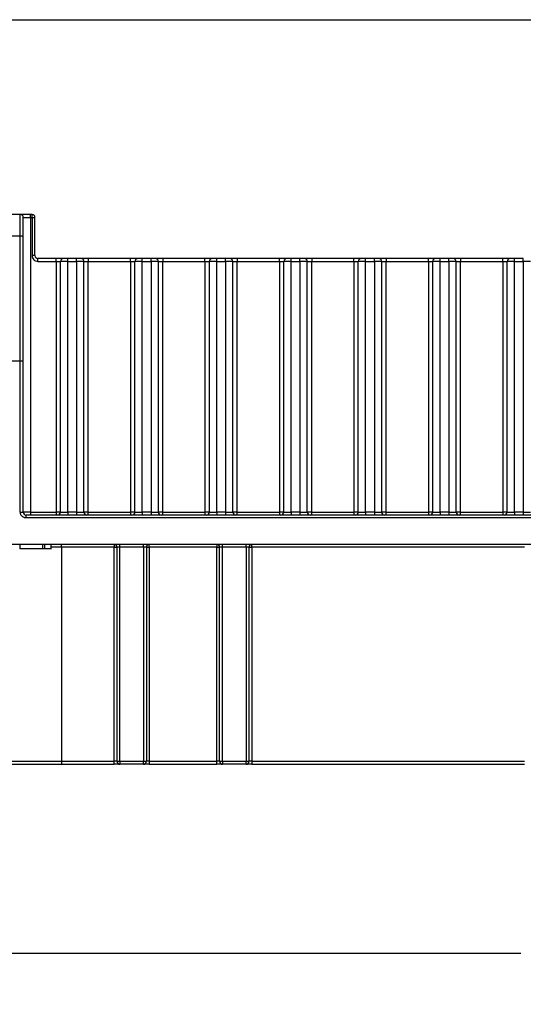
# Model space of a CAD drawing. Header units: millimetres. Extents: x 6 to 273, y 6 to 210.
# Tile 6 of 13: x 58 to 92, y 142 to 210. Entities that reach past the tile are written whole.
import ezdxf

# ---------------------------------------------------------------- set-up
doc = ezdxf.new("R2010")
doc.units = ezdxf.units.MM
doc.linetypes.add('SLD-Solid', pattern=[0])
doc.layers.add('DIMENSIONS', color=140, linetype='SLD-Solid', lineweight=25)
doc.layers.add('TEXT', color=140, linetype='SLD-Solid', lineweight=25)
doc.styles.add('SLDTEXTSTYLE0', font='TXT', dxfattribs={"width": 0.7})
doc.dimstyles.new('SLDDIMSTYLE0', dxfattribs={"dimtxt": 2.158008, "dimasz": 3.302, "dimexe": 0, "dimexo": 0.0625, "dimgap": 0.539502, "dimtad": 0, "dimtih": 1, "dimtoh": 1, "dimrnd": 1e-09, "dimzin": 4, "dimdsep": 46, "dimtxsty": 'SLDTEXTSTYLE0', "dimsah": 1, "dimcen": 0.09, "dimadec": 0, "dimazin": 1, "dimtfac": 1, "dimtofl": 0, "dimtmove": 0, "dimatfit": 3, "dimfxl": 0, "dimfrac": 2, "dimtolj": 1, "dimtzin": 12, "dimarcsym": 0})

# ---------------------------------------------------------------- blocks, each defined once
blk = doc.blocks.new('_D_6')
at = {"layer": 'DIMENSIONS'}
for p, q in [((41.665, 174.991), (41.665, 142.69)), ((152.665, 174.991), (152.665, 142.69)), ((41.665, 145.865), (92.21, 145.865)), ((95.135, 145.865), (94.41, 145.865)), ((94.41, 145.865), (94.41, 142.435)), ((101.547, 145.865), (102.272, 145.865)), ((102.272, 145.865), (102.272, 142.435)), ((152.665, 145.865), (104.472, 145.865)), ((94.41, 142.435), (95.135, 142.435)), ((102.272, 142.435), (101.547, 142.435))]:
    blk.add_line(p, q, dxfattribs=at)
for points in [[(41.665, 145.865), (44.967, 145.357), (44.967, 146.373)], [(152.665, 145.865), (149.363, 146.373), (149.363, 145.357)]]:
    blk.add_solid(points, dxfattribs=at)
at = {"layer": 'DIMENSIONS', "char_height": 2.1167, "attachment_point": 1, "style": 'SLDTEXTSTYLE0'}
for s, insert in [('111.0', (94.237, 149.077)), ('4.37', (95.135, 145.164))]:
    blk.add_mtext(s, dxfattribs=dict(at, insert=insert))

msp = doc.modelspace()

# ---------------------------------------------------------------- linework, layer by layer
for p, q in [((58.065, 196.261), (55.965, 196.261)), ((58.065, 194.778), (58.065, 196.261)), ((58.765, 196.061), (58.765, 196.261)), ((58.865, 196.261), (58.765, 196.261)), ((58.865, 196.061), (58.865, 196.261)), ((58.265, 196.061), (58.765, 196.061)), ((58.765, 196.061), (58.765, 175.961)), ((58.765, 196.061), (58.865, 196.061)), ((58.865, 196.061), (58.865, 193.461)), ((58.865, 196.061), (59.065, 196.061)), ((59.065, 193.461), (59.065, 196.061)), ((58.065, 194.778), (55.965, 194.778)), ((58.065, 186.261), (58.065, 194.778)), ((58.265, 186.234), (58.265, 194.726)), ((59.065, 193.461), (58.865, 193.461)), ((59.265, 193.061), (59.265, 193.261)), ((60.505, 193.261), (59.265, 193.261)), ((59.265, 193.061), (60.505, 193.061)), ((60.505, 193.061), (60.505, 193.261)), ((60.505, 193.061), (60.805, 193.061)), ((60.505, 193.061), (60.505, 175.961)), ((61.305, 193.061), (60.805, 193.061)), ((60.805, 175.961), (60.805, 193.061)), ((61.305, 193.061), (61.305, 193.261)), ((61.905, 193.261), (61.305, 193.261)), ((61.305, 175.961), (61.305, 193.061)), ((61.305, 193.061), (61.905, 193.061)), ((61.905, 193.061), (61.905, 193.261)), ((62.405, 193.061), (61.905, 193.061)), ((61.905, 193.061), (61.905, 175.961)), ((62.405, 175.961), (62.405, 193.061)), ((62.405, 193.061), (62.705, 193.061)), ((62.705, 193.261), (62.705, 193.061)), ((65.585, 193.261), (62.705, 193.261)), ((62.705, 175.961), (62.705, 193.061)), ((62.705, 193.061), (65.585, 193.061)), ((65.585, 193.061), (65.585, 193.261)), ((65.585, 193.061), (65.885, 193.061)), ((65.585, 193.061), (65.585, 175.961)), ((66.385, 193.061), (65.885, 193.061)), ((65.885, 175.961), (65.885, 193.061)), ((66.385, 193.061), (66.385, 193.261)), ((66.985, 193.261), (66.385, 193.261)), ((66.385, 175.961), (66.385, 193.061)), ((66.385, 193.061), (66.985, 193.061)), ((66.985, 193.061), (66.985, 193.261)), ((67.485, 193.061), (66.985, 193.061)), ((66.985, 193.061), (66.985, 175.961)), ((67.485, 175.961), (67.485, 193.061)), ((67.485, 193.061), (67.785, 193.061)), ((67.785, 193.261), (67.785, 193.061)), ((70.665, 193.261), (67.785, 193.261)), ((67.785, 175.961), (67.785, 193.061)), ((67.785, 193.061), (70.665, 193.061)), ((70.665, 193.061), (70.665, 193.261)), ((70.665, 193.061), (70.965, 193.061)), ((70.665, 193.061), (70.665, 175.961)), ((71.465, 193.061), (70.965, 193.061)), ((70.965, 175.961), (70.965, 193.061)), ((71.465, 193.061), (71.465, 193.261)), ((72.065, 193.261), (71.465, 193.261)), ((71.465, 175.961), (71.465, 193.061)), ((71.465, 193.061), (72.065, 193.061)), ((72.065, 193.061), (72.065, 193.261)), ((72.565, 193.061), (72.065, 193.061)), ((72.065, 193.061), (72.065, 175.961)), ((72.565, 175.961), (72.565, 193.061)), ((72.565, 193.061), (72.865, 193.061)), ((72.865, 193.261), (72.865, 193.061)), ((75.745, 193.261), (72.865, 193.261)), ((72.865, 175.961), (72.865, 193.061)), ((72.865, 193.061), (75.745, 193.061)), ((75.745, 193.061), (75.745, 193.261)), ((75.745, 193.061), (76.045, 193.061)), ((75.745, 193.061), (75.745, 175.961)), ((76.545, 193.061), (76.045, 193.061)), ((76.045, 175.961), (76.045, 193.061)), ((76.545, 193.061), (76.545, 193.261)), ((77.145, 193.261), (76.545, 193.261)), ((76.545, 175.961), (76.545, 193.061)), ((76.545, 193.061), (77.145, 193.061)), ((77.145, 193.061), (77.145, 193.261)), ((77.645, 193.061), (77.145, 193.061)), ((77.145, 193.061), (77.145, 175.961)), ((77.645, 175.961), (77.645, 193.061)), ((77.645, 193.061), (77.945, 193.061)), ((77.945, 193.261), (77.945, 193.061)), ((80.825, 193.261), (77.945, 193.261)), ((77.945, 175.961), (77.945, 193.061)), ((77.945, 193.061), (80.825, 193.061)), ((80.825, 193.061), (80.825, 193.261)), ((80.825, 193.061), (81.125, 193.061)), ((80.825, 193.061), (80.825, 175.961)), ((81.625, 193.061), (81.125, 193.061)), ((81.125, 175.961), (81.125, 193.061)), ((81.625, 193.061), (81.625, 193.261)), ((82.225, 193.261), (81.625, 193.261)), ((81.625, 175.961), (81.625, 193.061)), ((81.625, 193.061), (82.225, 193.061)), ((82.225, 193.061), (82.225, 193.261)), ((82.725, 193.061), (82.225, 193.061)), ((82.225, 193.061), (82.225, 175.961)), ((82.725, 175.961), (82.725, 193.061)), ((82.725, 193.061), (83.025, 193.061)), ((83.025, 193.261), (83.025, 193.061)), ((85.905, 193.261), (83.025, 193.261)), ((83.025, 175.961), (83.025, 193.061)), ((83.025, 193.061), (85.905, 193.061)), ((85.905, 193.061), (85.905, 193.261)), ((85.905, 193.061), (86.205, 193.061)), ((85.905, 193.061), (85.905, 175.961)), ((86.705, 193.061), (86.205, 193.061)), ((86.205, 175.961), (86.205, 193.061)), ((86.705, 193.061), (86.705, 193.261)), ((87.305, 193.261), (86.705, 193.261)), ((86.705, 175.961), (86.705, 193.061)), ((86.705, 193.061), (87.305, 193.061)), ((87.305, 193.061), (87.305, 193.261)), ((87.805, 193.061), (87.305, 193.061)), ((87.305, 193.061), (87.305, 175.961)), ((87.805, 175.961), (87.805, 193.061)), ((87.805, 193.061), (88.105, 193.061)), ((88.105, 193.261), (88.105, 193.061)), ((90.985, 193.261), (88.105, 193.261)), ((88.105, 175.961), (88.105, 193.061)), ((88.105, 193.061), (90.985, 193.061)), ((90.985, 193.061), (90.985, 193.261)), ((90.985, 193.061), (91.285, 193.061)), ((90.985, 193.061), (90.985, 175.961)), ((91.785, 193.061), (91.285, 193.061)), ((91.285, 175.961), (91.285, 193.061)), ((91.785, 193.061), (91.785, 193.261)), ((92.385, 193.261), (91.785, 193.261)), ((91.785, 175.961), (91.785, 193.061)), ((91.785, 193.061), (92.385, 193.061)), ((92.385, 193.061), (92.385, 193.261)), ((92.885, 193.061), (92.385, 193.061)), ((92.385, 193.061), (92.385, 175.961)), ((58.065, 186.261), (55.965, 186.261)), ((58.065, 175.961), (58.065, 186.261)), ((58.265, 175.961), (58.265, 186.234)), ((58.065, 175.961), (58.265, 175.961)), ((58.765, 175.961), (58.265, 175.961)), ((58.465, 175.561), (58.465, 175.761)), ((135.865, 175.761), (58.465, 175.761)), ((135.865, 175.561), (58.465, 175.561)), ((58.765, 175.961), (58.765, 175.761)), ((58.765, 175.961), (60.505, 175.961)), ((60.805, 175.961), (60.505, 175.961)), ((60.505, 175.961), (60.505, 175.761)), ((60.805, 175.961), (61.305, 175.961)), ((61.305, 175.961), (61.305, 175.761)), ((61.905, 175.961), (61.305, 175.961)), ((61.905, 175.961), (61.905, 175.761)), ((61.905, 175.961), (62.405, 175.961)), ((62.705, 175.961), (62.405, 175.961)), ((62.705, 175.761), (62.705, 175.961)), ((62.705, 175.961), (65.585, 175.961)), ((65.885, 175.961), (65.585, 175.961)), ((65.585, 175.961), (65.585, 175.761)), ((65.885, 175.961), (66.385, 175.961)), ((66.385, 175.961), (66.385, 175.761)), ((66.985, 175.961), (66.385, 175.961)), ((66.985, 175.961), (66.985, 175.761)), ((66.985, 175.961), (67.485, 175.961)), ((67.785, 175.961), (67.485, 175.961)), ((67.785, 175.761), (67.785, 175.961)), ((67.785, 175.961), (70.665, 175.961)), ((70.965, 175.961), (70.665, 175.961)), ((70.665, 175.961), (70.665, 175.761)), ((70.965, 175.961), (71.465, 175.961)), ((71.465, 175.961), (71.465, 175.761)), ((72.065, 175.961), (71.465, 175.961)), ((72.065, 175.961), (72.065, 175.761)), ((72.065, 175.961), (72.565, 175.961)), ((72.865, 175.961), (72.565, 175.961)), ((72.865, 175.761), (72.865, 175.961)), ((72.865, 175.961), (75.745, 175.961)), ((76.045, 175.961), (75.745, 175.961)), ((75.745, 175.961), (75.745, 175.761)), ((76.045, 175.961), (76.545, 175.961)), ((76.545, 175.961), (76.545, 175.761)), ((77.145, 175.961), (76.545, 175.961)), ((77.145, 175.961), (77.145, 175.761)), ((77.145, 175.961), (77.645, 175.961)), ((77.945, 175.961), (77.645, 175.961)), ((77.945, 175.761), (77.945, 175.961)), ((77.945, 175.961), (80.825, 175.961)), ((81.125, 175.961), (80.825, 175.961)), ((80.825, 175.961), (80.825, 175.761)), ((81.125, 175.961), (81.625, 175.961)), ((81.625, 175.961), (81.625, 175.761)), ((82.225, 175.961), (81.625, 175.961)), ((82.225, 175.961), (82.225, 175.761)), ((82.225, 175.961), (82.725, 175.961)), ((83.025, 175.961), (82.725, 175.961)), ((83.025, 175.761), (83.025, 175.961)), ((83.025, 175.961), (85.905, 175.961)), ((86.205, 175.961), (85.905, 175.961)), ((85.905, 175.961), (85.905, 175.761)), ((86.205, 175.961), (86.705, 175.961)), ((86.705, 175.961), (86.705, 175.761)), ((87.305, 175.961), (86.705, 175.961)), ((87.305, 175.961), (87.305, 175.761)), ((87.305, 175.961), (87.805, 175.961)), ((88.105, 175.961), (87.805, 175.961)), ((88.105, 175.761), (88.105, 175.961)), ((88.105, 175.961), (90.985, 175.961)), ((91.285, 175.961), (90.985, 175.961)), ((90.985, 175.961), (90.985, 175.761)), ((91.285, 175.961), (91.785, 175.961)), ((91.785, 175.961), (91.785, 175.761)), ((92.385, 175.961), (91.785, 175.961)), ((92.385, 175.961), (92.385, 175.761)), ((92.385, 175.961), (92.885, 175.961)), ((142.165, 173.761), (52.165, 173.761)), ((58.028, 173.761), (58.028, 173.461)), ((59.601, 173.461), (58.028, 173.461)), ((59.374, 173.423), (59.374, 173.461)), ((59.61, 173.461), (59.61, 173.761)), ((59.742, 173.461), (59.742, 173.761)), ((60.165, 173.461), (60.165, 173.761)), ((60.873, 173.561), (60.165, 173.561)), ((60.165, 173.423), (60.165, 173.461)), ((60.873, 173.561), (60.873, 173.761)), ((64.465, 173.561), (60.873, 173.561)), ((60.873, 173.561), (60.873, 158.961)), ((64.465, 173.761), (64.465, 173.561)), ((64.465, 158.961), (64.465, 173.561)), ((64.465, 173.561), (64.665, 173.561)), ((64.865, 173.561), (64.665, 173.561)), ((64.665, 158.961), (64.665, 173.561)), ((64.865, 173.561), (64.865, 173.761)), ((66.465, 173.561), (64.865, 173.561)), ((64.865, 158.961), (64.865, 173.561)), ((66.465, 173.561), (66.465, 173.761)), ((66.665, 173.561), (66.465, 173.561)), ((66.465, 173.561), (66.465, 158.961)), ((66.665, 173.561), (66.665, 158.961)), ((66.665, 173.561), (66.865, 173.561)), ((66.865, 173.561), (66.865, 173.761)), ((66.865, 173.561), (66.865, 158.961)), ((71.465, 173.561), (66.865, 173.561)), ((71.465, 173.761), (71.465, 173.561)), ((71.465, 158.961), (71.465, 173.561)), ((71.465, 173.561), (71.665, 173.561)), ((71.865, 173.561), (71.665, 173.561)), ((71.665, 158.961), (71.665, 173.561)), ((71.865, 173.561), (71.865, 173.761)), ((73.465, 173.561), (71.865, 173.561)), ((71.865, 158.961), (71.865, 173.561)), ((73.465, 173.561), (73.465, 173.761)), ((73.665, 173.561), (73.465, 173.561)), ((73.465, 173.561), (73.465, 158.961)), ((73.665, 173.561), (73.665, 158.961)), ((73.665, 173.561), (73.865, 173.561)), ((73.865, 173.561), (73.865, 173.761)), ((73.865, 173.561), (73.865, 158.961)), ((92.465, 173.561), (73.865, 173.561)), ((56.688, 158.961), (60.873, 158.961)), ((60.873, 158.961), (60.873, 158.761)), ((60.873, 158.961), (64.465, 158.961)), ((60.873, 158.761), (64.465, 158.761)), ((64.665, 158.961), (64.465, 158.961)), ((64.465, 158.761), (64.465, 158.961)), ((64.665, 158.961), (64.865, 158.961)), ((64.865, 158.961), (66.465, 158.961)), ((64.865, 158.961), (64.865, 158.761)), ((66.465, 158.761), (64.865, 158.761)), ((66.465, 158.961), (66.665, 158.961)), ((66.465, 158.761), (66.465, 158.961)), ((66.865, 158.961), (66.665, 158.961)), ((66.865, 158.961), (66.865, 158.761)), ((66.865, 158.961), (71.465, 158.961)), ((66.865, 158.761), (71.465, 158.761)), ((71.665, 158.961), (71.465, 158.961)), ((71.465, 158.761), (71.465, 158.961)), ((71.665, 158.961), (71.865, 158.961)), ((71.865, 158.961), (73.465, 158.961)), ((71.865, 158.961), (71.865, 158.761)), ((73.465, 158.761), (71.865, 158.761)), ((73.465, 158.961), (73.665, 158.961)), ((73.465, 158.761), (73.465, 158.961)), ((73.865, 158.961), (73.665, 158.961)), ((73.865, 158.961), (73.865, 158.761)), ((73.865, 158.961), (92.465, 158.961)), ((73.865, 158.761), (92.465, 158.761))]:
    msp.add_line(p, q)
for centre, radius, start, end in [((58.065, 196.061), 0.2, 360, 90), ((58.865, 196.061), 0.2, 0, 90), ((58.112, 194.546), 0.237, 49.60931, 101.36905), ((59.265, 193.461), 0.2, 180, 270), ((61.005, 193.061), 0.2, 90, 180), ((62.205, 193.061), 0.2, 0, 90), ((66.085, 193.061), 0.2, 90, 180), ((67.285, 193.061), 0.2, 0, 90), ((71.165, 193.061), 0.2, 90, 180), ((72.365, 193.061), 0.2, 0, 90), ((76.245, 193.061), 0.2, 90, 180), ((77.445, 193.061), 0.2, 0, 90), ((81.325, 193.061), 0.2, 90, 180), ((82.525, 193.061), 0.2, 0, 90), ((86.405, 193.061), 0.2, 90, 180), ((87.605, 193.061), 0.2, 0, 90), ((91.485, 193.061), 0.2, 90, 180), ((58.465, 175.961), 0.2, 180, 270), ((60.605, 175.961), 0.2, 270, 0), ((62.605, 175.961), 0.2, 180, 270), ((65.685, 175.961), 0.2, 270, 0), ((67.685, 175.961), 0.2, 180, 270), ((70.765, 175.961), 0.2, 270, 0), ((72.765, 175.961), 0.2, 180, 270), ((75.845, 175.961), 0.2, 270, 0), ((77.845, 175.961), 0.2, 180, 270), ((80.925, 175.961), 0.2, 270, 0), ((82.925, 175.961), 0.2, 180, 270), ((86.005, 175.961), 0.2, 270, 0), ((88.005, 175.961), 0.2, 180, 270), ((91.085, 175.961), 0.2, 270, 0), ((64.465, 173.561), 0.2, 0, 90), ((66.865, 173.561), 0.2, 90, 180), ((71.465, 173.561), 0.2, 0, 90), ((73.865, 173.561), 0.2, 90, 180), ((64.865, 158.961), 0.2, 180, 270), ((66.465, 158.961), 0.2, 270, 0), ((71.865, 158.961), 0.2, 180, 270), ((73.465, 158.961), 0.2, 270, 0)]:
    msp.add_arc(centre, radius, start, end)
msp.add_ellipse((58.065, 186.234), major_axis=(0.2, 0), ratio=0.131652, start_param=0, end_param=1.570796)
for points, knots in [([(58.765, 196.261), (58.58, 196.261), (58.402, 196.261), (58.139, 196.261), (58.065, 196.261), (58.065, 196.261)], [0, 0, 0, 0, 0.5, 0.5, 1, 1, 1, 1]), ([(58.265, 194.726), (58.265, 195.109), (58.265, 195.447), (58.265, 195.93), (58.265, 196.061), (58.265, 196.061)], [0, 0, 0, 0, 0.5, 0.5, 1, 1, 1, 1]), ([(58.865, 193.461), (58.865, 193.354), (58.907, 193.253), (59.057, 193.103), (59.159, 193.061), (59.265, 193.061)], [0, 0, 0, 0, 0.5, 0.5, 1, 1, 1, 1]), ([(62.205, 193.261), (62.205, 193.261), (62.174, 193.261), (62.061, 193.261), (61.985, 193.261), (61.905, 193.261)], [0, 0, 0, 0, 0.5, 0.5, 1, 1, 1, 1]), ([(67.285, 193.261), (67.285, 193.261), (67.254, 193.261), (67.141, 193.261), (67.065, 193.261), (66.985, 193.261)], [0, 0, 0, 0, 0.5, 0.5, 1, 1, 1, 1]), ([(67.785, 193.261), (67.653, 193.261), (67.526, 193.261), (67.338, 193.261), (67.285, 193.261), (67.285, 193.261)], [0, 0, 0, 0, 0.5, 0.5, 1, 1, 1, 1]), ([(72.365, 193.261), (72.365, 193.261), (72.334, 193.261), (72.221, 193.261), (72.145, 193.261), (72.065, 193.261)], [0, 0, 0, 0, 0.5, 0.5, 1, 1, 1, 1]), ([(72.865, 193.261), (72.733, 193.261), (72.606, 193.261), (72.418, 193.261), (72.365, 193.261), (72.365, 193.261)], [0, 0, 0, 0, 0.5, 0.5, 1, 1, 1, 1]), ([(77.445, 193.261), (77.445, 193.261), (77.414, 193.261), (77.301, 193.261), (77.225, 193.261), (77.145, 193.261)], [0, 0, 0, 0, 0.5, 0.5, 1, 1, 1, 1]), ([(81.625, 193.261), (81.546, 193.261), (81.469, 193.261), (81.357, 193.261), (81.325, 193.261), (81.325, 193.261)], [0, 0, 0, 0, 0.5, 0.5, 1, 1, 1, 1]), ([(83.025, 193.261), (82.893, 193.261), (82.766, 193.261), (82.578, 193.261), (82.525, 193.261), (82.525, 193.261)], [0, 0, 0, 0, 0.5, 0.5, 1, 1, 1, 1]), ([(87.605, 193.261), (87.605, 193.261), (87.574, 193.261), (87.461, 193.261), (87.385, 193.261), (87.305, 193.261)], [0, 0, 0, 0, 0.5, 0.5, 1, 1, 1, 1]), ([(88.105, 193.261), (87.973, 193.261), (87.846, 193.261), (87.658, 193.261), (87.605, 193.261), (87.605, 193.261)], [0, 0, 0, 0, 0.5, 0.5, 1, 1, 1, 1]), ([(58.465, 175.561), (58.449, 175.561), (58.415, 175.562), (58.366, 175.572), (58.308, 175.591), (58.244, 175.624), (58.181, 175.675), (58.129, 175.739), (58.092, 175.81), (58.069, 175.885), (58.067, 175.935), (58.065, 175.961)], [0, 0, 0, 0, 0.079597, 0.159223, 0.240129, 0.368602, 0.500069, 0.628543, 0.760011, 0.879282, 1, 1, 1, 1]), ([(64.865, 158.761), (64.865, 158.761), (64.864, 158.761), (64.854, 158.761), (64.835, 158.761), (64.802, 158.761), (64.751, 158.761), (64.687, 158.761), (64.616, 158.761), (64.541, 158.761), (64.491, 158.761), (64.465, 158.761)], [0, 0, 0, 0, 0.0795968, 0.1592228, 0.2401291, 0.3686016, 0.5000689, 0.6285428, 0.7600114, 0.8792821, 1, 1, 1, 1]), ([(66.865, 158.761), (66.849, 158.761), (66.815, 158.761), (66.766, 158.761), (66.708, 158.761), (66.644, 158.761), (66.581, 158.761), (66.529, 158.761), (66.492, 158.761), (66.469, 158.761), (66.467, 158.761), (66.465, 158.761)], [0, 0, 0, 0, 0.079597, 0.159223, 0.240129, 0.368602, 0.500069, 0.628543, 0.760011, 0.879282, 1, 1, 1, 1]), ([(71.865, 158.761), (71.865, 158.761), (71.864, 158.761), (71.854, 158.761), (71.835, 158.761), (71.802, 158.761), (71.751, 158.761), (71.687, 158.761), (71.616, 158.761), (71.541, 158.761), (71.491, 158.761), (71.465, 158.761)], [0, 0, 0, 0, 0.079597, 0.159223, 0.240129, 0.368602, 0.500069, 0.628543, 0.760011, 0.879282, 1, 1, 1, 1]), ([(73.865, 158.761), (73.849, 158.761), (73.815, 158.761), (73.766, 158.761), (73.708, 158.761), (73.644, 158.761), (73.581, 158.761), (73.529, 158.761), (73.492, 158.761), (73.469, 158.761), (73.467, 158.761), (73.465, 158.761)], [0, 0, 0, 0, 0.079597, 0.159223, 0.240129, 0.368602, 0.500069, 0.628543, 0.760011, 0.879282, 1, 1, 1, 1])]:
    msp.add_open_spline(points, degree=3, knots=knots)
for points in [[(61.005, 193.261), (61.005, 193.261), (60.781, 193.261), (60.505, 193.261)], [(61.305, 193.261), (61.14, 193.261), (61.005, 193.261), (61.005, 193.261)], [(62.705, 193.261), (62.429, 193.261), (62.205, 193.261), (62.205, 193.261)], [(66.085, 193.261), (66.085, 193.261), (65.861, 193.261), (65.585, 193.261)], [(66.385, 193.261), (66.22, 193.261), (66.085, 193.261), (66.085, 193.261)], [(71.165, 193.261), (71.165, 193.261), (70.941, 193.261), (70.665, 193.261)], [(71.465, 193.261), (71.3, 193.261), (71.165, 193.261), (71.165, 193.261)], [(76.245, 193.261), (76.245, 193.261), (76.021, 193.261), (75.745, 193.261)], [(76.545, 193.261), (76.38, 193.261), (76.245, 193.261), (76.245, 193.261)], [(77.945, 193.261), (77.669, 193.261), (77.445, 193.261), (77.445, 193.261)], [(81.325, 193.261), (81.325, 193.261), (81.101, 193.261), (80.825, 193.261)], [(82.525, 193.261), (82.525, 193.261), (82.391, 193.261), (82.225, 193.261)], [(86.405, 193.261), (86.405, 193.261), (86.181, 193.261), (85.905, 193.261)], [(86.705, 193.261), (86.54, 193.261), (86.405, 193.261), (86.405, 193.261)], [(91.485, 193.261), (91.485, 193.261), (91.261, 193.261), (90.985, 193.261)], [(91.785, 193.261), (91.62, 193.261), (91.485, 193.261), (91.485, 193.261)], [(59.742, 173.461), (59.698, 173.461), (59.654, 173.461), (59.61, 173.461)], [(60.165, 173.461), (59.871, 173.461), (59.742, 173.461), (59.742, 173.461)], [(56.787, 158.761), (58.033, 158.761), (59.441, 158.761), (60.873, 158.761)]]:
    msp.add_open_spline(points, degree=3)
at = {"layer": 'TEXT'}
msp.add_line((6.35, 209.55), (273.05, 209.55), dxfattribs=at)

# ---------------------------------------------------------------- dimensions: what is measured, and where the dimension line sits
at = {"layer": 'DIMENSIONS'}
dim = msp.add_linear_dim(base=(152.665, 145.865), p1=(41.665, 176.261), p2=(152.665, 176.261), dimstyle='SLDDIMSTYLE0', dxfattribs=at)
dim.commit()
dim.dimension.update_dxf_attribs({"geometry": '_D_6', "text_midpoint": (98.341, 145.865), "dimtype": 160})

doc.saveas('drawing.dxf')
